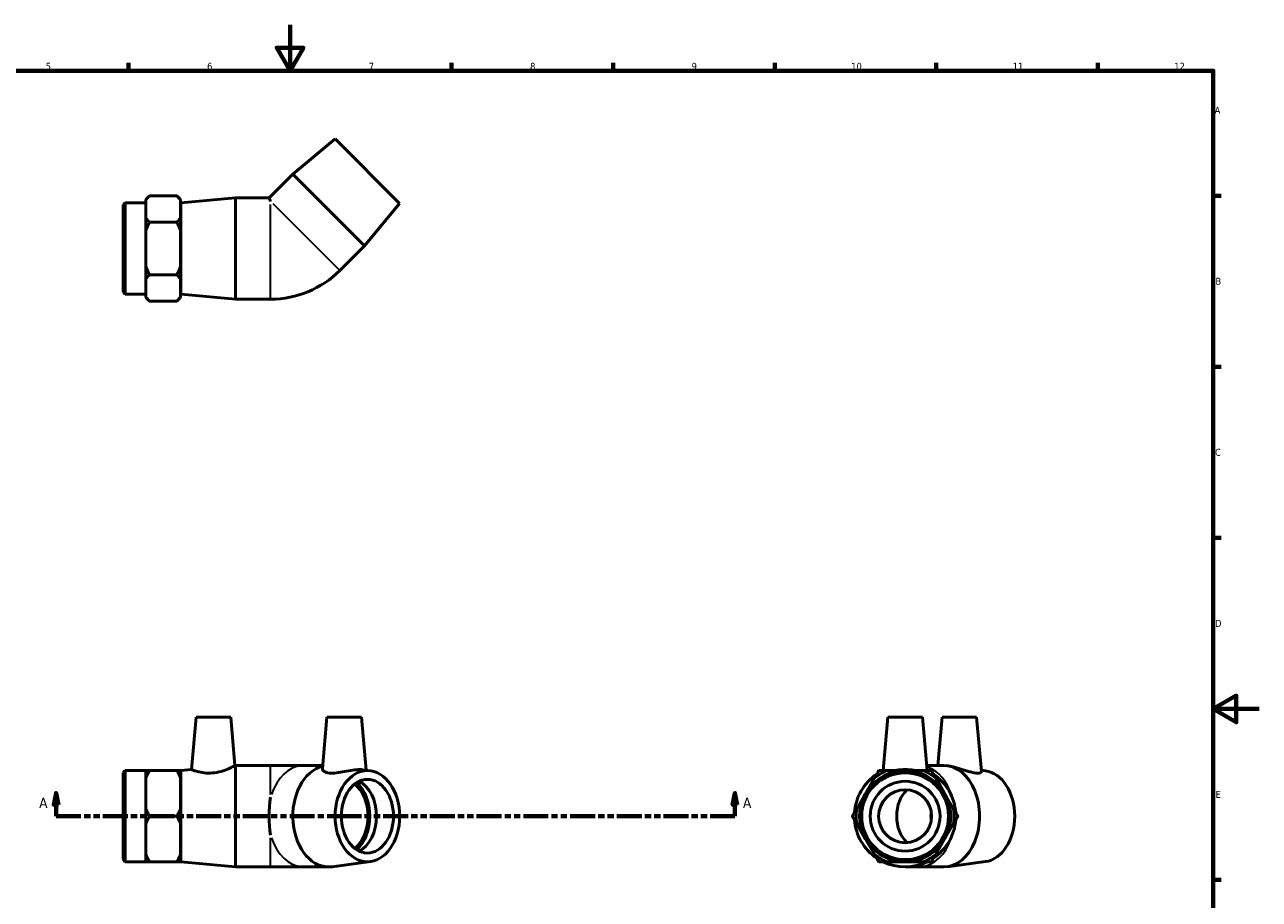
# Model space of a CAD drawing. Header units: millimetres. Extents: x 0 to 897, y -165 to 594.
# Tile 3 of 3: x 305 to 841, y 214 to 594. Entities that reach past the tile are written whole.
import ezdxf

# ---------------------------------------------------------------- set-up
doc = ezdxf.new("R2010")
doc.units = ezdxf.units.MM
doc.linetypes.add('DOUBLE_DASH_CHAIN', pattern=[1.2403, 0.6614, -0.0827, 0.1654, -0.0827, 0.1654, -0.0827])
for name, color, linetype, lineweight in [('Border (ANSI)', 7, 'Continuous', 70), ('Section Line (ANSI)', 7, 'DOUBLE_DASH_CHAIN', 70), ('Visible (ANSI)', 7, 'Continuous', 50), ('Visible Narrow (ANSI)', 7, 'Continuous', 35)]:
    doc.layers.add(name, color=color, linetype=linetype, lineweight=lineweight)
doc.styles.add('Label Text (ANSI)', font='tahoma.ttf')
doc.styles.add('Note Text (ANSI)', font='tahoma.ttf')

# ---------------------------------------------------------------- blocks, each defined once
blk = doc.blocks.new('Borders Default Border')
at = {"layer": 'Border (ANSI)'}
for p, q in [((350.42, 574), (350.42, 577.45)), ((490.58, 574), (490.58, 577.45)), ((560.67, 574), (560.67, 577.45)), ((630.75, 574), (630.75, 577.45)), ((700.83, 574), (700.83, 577.45)), ((770.92, 574), (770.92, 577.45)), ((821, 519.75), (824.45, 519.75)), ((821, 445.5), (824.45, 445.5)), ((821, 371.25), (824.45, 371.25)), ((821, 222.75), (824.45, 222.75))]:
    blk.add_line(p, q, dxfattribs=at)
at = {"layer": 'Border (ANSI)', "flags": 128}
for points in [[(420.5, 594), (420.5, 574), (414.73, 584), (426.27, 584), (420.5, 574)], [(20, 20), (20, 574), (821, 574), (821, 20), (20, 20)], [(841, 297), (821, 297), (831, 302.77), (831, 291.23), (821, 297)]]:
    blk.add_lwpolyline(points, dxfattribs=at)
at = {"layer": 'Border (ANSI)', "color": 230, "true_color": 0xff0080, "attachment_point": 7, "style": 'Note Text (ANSI)'}
for s, insert, char_height in [('5', (314.48, 574.34), 3.05), ('6', (384.49, 574.34), 3.05), ('7', (454.6, 574.4), 3.05), ('8', (524.63, 574.33), 3.05), ('9', (594.7, 574.34), 3.05), ('10', (663.96, 574.34), 3.048), ('11', (734.04, 574.4), 3.048), ('12', (804.13, 574.4), 3.048), ('A', (821.63, 555.35), 3.05), ('B', (821.99, 481.1), 3.05), ('C', (821.8, 406.8), 3.05), ('D', (821.81, 332.6), 3.05), ('E', (822.05, 258.35), 3.05)]:
    blk.add_mtext(s, dxfattribs=dict(at, insert=insert, char_height=char_height))
blk = doc.blocks.new('2dTransSection0')
at = {"layer": 'Section Line (ANSI)', "linetype": 'Continuous'}
for p, q in [((318.96, 260.43), (317.96, 255.43)), ((318.96, 255.43), (318.96, 260.43)), ((319.96, 255.43), (318.96, 260.43)), ((613.47, 260.43), (612.47, 255.43)), ((613.47, 255.43), (613.47, 260.43)), ((614.47, 255.43), (613.47, 260.43)), ((317.96, 255.43), (319.96, 255.43)), ((318.96, 250.43), (318.96, 255.43)), ((612.47, 255.43), (614.47, 255.43)), ((613.47, 250.43), (613.47, 255.43)), ((318.96, 250.43), (329.63, 250.43)), ((602.8, 250.43), (613.47, 250.43))]:
    blk.add_line(p, q, dxfattribs=at)
at = {"layer": 'Section Line (ANSI)', "linetype": 'DOUBLE_DASH_CHAIN', "ltscale": 16.346291}
blk.add_line((318.96, 250.43), (613.47, 250.43), dxfattribs=at)
at = {"layer": 'Section Line (ANSI)', "linetype": 'Continuous', "flags": 128}
for points in [[(319.96, 255.43), (318.96, 260.43), (317.96, 255.43), (319.96, 255.43)], [(614.47, 255.43), (613.47, 260.43), (612.47, 255.43), (614.47, 255.43)]]:
    blk.add_lwpolyline(points, dxfattribs=at)
at = {"layer": 'Section Line (ANSI)'}
for points in [[(319.96, 255.43), (318.96, 260.43), (317.96, 255.43), (319.96, 255.43)], [(614.47, 255.43), (613.47, 260.43), (612.47, 255.43), (614.47, 255.43)]]:
    blk.add_solid(points, dxfattribs=at)
at = {"layer": 'Section Line (ANSI)', "char_height": 4.57, "attachment_point": 7, "style": 'Label Text (ANSI)'}
for insert in [(311.6, 253.93), (616.94, 253.93)]:
    blk.add_mtext('A', dxfattribs=dict(at, insert=insert))

msp = doc.modelspace()

# ---------------------------------------------------------------- linework, layer by layer
at = {"layer": 'Visible (ANSI)'}
for p, q in [((440.03, 544.404), (421.68, 529.166)), ((440.03, 544.404), (468.031, 516.403)), ((421.68, 529.166), (411.367, 518.853)), ((421.68, 529.166), (452.793, 498.053)), ((357.931, 518.116), (359.531, 519.716)), ((371.331, 519.716), (359.531, 519.716)), ((372.931, 518.116), (371.331, 519.716)), ((348.031, 515.693), (348.991, 516.653)), ((348.031, 478.013), (348.031, 515.693)), ((348.991, 516.653), (348.991, 477.053)), ((348.991, 516.653), (357.931, 516.653)), ((357.931, 518.116), (357.931, 517.875)), ((357.931, 514), (357.931, 517.875)), ((372.931, 517.875), (372.931, 518.116)), ((372.931, 510.124), (372.931, 517.875)), ((373.031, 516.653), (396.781, 518.853)), ((373.031, 477.053), (373.031, 516.653)), ((396.781, 474.853), (396.781, 518.853)), ((396.781, 518.853), (411.367, 518.853)), ((411.367, 518.853), (412.031, 517.249)), ((468.031, 516.403), (452.793, 498.053)), ((357.931, 510.124), (357.931, 514)), ((357.931, 510.124), (357.931, 504.604)), ((372.931, 512.853), (373.031, 512.853)), ((372.931, 504.604), (372.931, 510.124)), ((357.931, 496.853), (357.931, 504.604)), ((371.331, 508.284), (359.531, 508.284)), ((372.931, 489.102), (372.931, 504.604)), ((357.931, 489.102), (357.931, 496.853)), ((452.793, 498.053), (442.01, 487.27)), ((357.931, 489.102), (357.931, 483.581)), ((372.931, 483.581), (372.931, 489.102)), ((357.931, 479.705), (357.931, 483.581)), ((371.331, 485.421), (359.531, 485.421)), ((372.931, 475.83), (372.931, 483.581)), ((348.031, 478.013), (348.991, 477.053)), ((348.991, 477.053), (357.931, 477.053)), ((357.931, 475.83), (357.931, 479.705)), ((372.931, 480.853), (373.031, 480.853)), ((373.031, 477.053), (396.781, 474.853)), ((357.931, 475.83), (357.931, 475.589)), ((357.931, 475.589), (359.531, 473.989)), ((371.331, 473.989), (359.531, 473.989)), ((372.931, 475.589), (371.331, 473.989)), ((372.931, 475.589), (372.931, 475.83)), ((396.781, 474.853), (412.031, 474.853)), ((379.73, 293.427), (377.738, 270.663)), ((379.73, 293.427), (394.73, 293.427)), ((394.73, 293.427), (396.568, 272.408)), ((436.491, 293.427), (434.538, 271.108)), ((436.491, 293.427), (451.491, 293.427)), ((451.491, 293.427), (453.507, 270.382)), ((679.834, 293.427), (677.804, 270.227)), ((679.834, 293.427), (694.834, 293.427)), ((694.834, 293.427), (696.864, 270.227)), ((703.345, 293.427), (701.508, 272.427)), ((703.345, 293.427), (718.345, 293.427)), ((718.345, 293.427), (720.415, 269.766)), ((348.031, 269.267), (348.991, 270.227)), ((348.031, 231.587), (348.031, 269.267)), ((348.991, 270.227), (348.991, 230.627)), ((348.991, 270.227), (357.931, 270.227)), ((357.931, 270.227), (357.931, 267.04)), ((371.331, 270.227), (359.531, 270.227)), ((372.931, 267.04), (372.931, 270.227)), ((373.031, 270.227), (377.738, 270.663)), ((373.031, 230.627), (373.031, 270.227)), ((396.568, 272.408), (396.781, 272.427)), ((396.781, 228.427), (396.781, 272.427)), ((396.781, 272.427), (412.031, 272.427)), ((426.453, 272.427), (412.031, 272.427)), ((434.654, 272.427), (426.453, 272.427)), ((455.327, 270.142), (451.901, 270.593)), ((687.334, 270.227), (679.583, 270.227)), ((695.085, 270.227), (687.334, 270.227)), ((704.091, 272.427), (696.671, 272.427)), ((705.831, 272.293), (705.532, 272.333)), ((722.182, 270.142), (720.362, 270.382)), ((357.931, 260.327), (357.931, 267.04)), ((372.931, 253.615), (372.931, 267.04)), ((372.931, 266.427), (373.031, 266.427)), ((674.062, 267.04), (670.187, 260.327)), ((704.481, 260.327), (700.606, 267.04)), ((357.931, 253.615), (357.931, 260.327)), ((670.187, 260.327), (666.311, 253.615)), ((708.357, 253.615), (704.481, 260.327)), ((357.931, 253.615), (357.931, 247.24)), ((372.931, 247.24), (372.931, 253.615)), ((357.931, 240.527), (357.931, 247.24)), ((371.331, 250.427), (359.531, 250.427)), ((372.931, 233.815), (372.931, 247.24)), ((666.311, 247.24), (670.187, 240.527)), ((704.481, 240.527), (708.357, 247.24)), ((357.931, 233.815), (357.931, 240.527)), ((670.187, 240.527), (674.062, 233.815)), ((700.606, 233.815), (704.481, 240.527)), ((348.031, 231.587), (348.991, 230.627)), ((348.991, 230.627), (357.931, 230.627)), ((357.931, 233.815), (357.931, 230.627)), ((371.331, 230.627), (359.531, 230.627)), ((372.931, 234.427), (373.031, 234.427)), ((372.931, 230.627), (372.931, 233.815)), ((373.031, 230.627), (396.781, 228.427)), ((455.327, 230.713), (438.678, 228.522)), ((679.583, 230.627), (687.334, 230.627)), ((687.334, 230.627), (695.085, 230.627)), ((722.182, 230.713), (705.532, 228.522)), ((396.781, 228.427), (412.031, 228.427)), ((412.031, 228.427), (426.453, 228.427)), ((437.237, 228.427), (426.453, 228.427)), ((687.334, 228.427), (693.308, 228.427)), ((704.091, 228.427), (693.308, 228.427))]:
    msp.add_line(p, q, dxfattribs=at)
for radius in [19.8, 18.84, 15.146, 11.5]:
    msp.add_circle((687.334, 250.427), radius, dxfattribs=at)
for centre, radius, start, end in [((412.031, 517.249), 42.396, 270, 315), ((687.334, 250.427), 22, 124.15807, 175.84193), ((687.334, 250.427), 21.263, 111.37861, 128.62139), ((687.334, 250.427), 22, 115.66128, 115.84193), ((687.334, 250.427), 21.263, 51.37861, 68.62139), ((687.334, 250.427), 22, 64.15807, 64.33872), ((687.334, 250.427), 22, 4.15807, 55.84193), ((687.334, 250.427), 21.263, 171.37861, 188.62139), ((687.334, 250.427), 21.263, 351.37861, 8.62139), ((687.334, 250.427), 22, 184.15807, 235.84193), ((687.334, 250.427), 22, 304.15807, 355.84193), ((687.334, 250.427), 21.263, 231.37861, 248.62139), ((687.334, 250.427), 22, 244.15807, 295.84193), ((687.334, 250.427), 21.263, 291.37861, 308.62139)]:
    msp.add_arc(centre, radius, start, end, dxfattribs=at)
for centre, major_axis, ratio, start_param, end_param in [((437.237, 250.427), (0, -22), 0.7071068, 3.3101978, 6.3759499), ((704.091, 250.427), (0, -22), 0.7071068, 0, 3.1415927), ((720.885, 250.427), (0, -19.8), 0.7071068, 0.0927646, 3.0488281), ((443, 250.427), (0, -16), 0.7071068, 0.5092242, 2.6323685), ((443, 250.427), (0, -17.105), 0.7071068, 0.5522008, 2.5893918), ((446.677, 250.427), (0, 16), 0.7071068, 3.4726044, 5.9521736), ((420.48, 250.427), (0, -22), 0.4142136, 4.3281636, 5.0966144), ((693.308, 250.427), (0, -13.6), 0.7071068, 3.7086293, 5.7161487), ((709.854, 250.427), (0, -16), 0.7071068, 4.5802332, 4.8445448)]:
    msp.add_ellipse(centre, major_axis=major_axis, ratio=ratio, start_param=start_param, end_param=end_param, dxfattribs=at)
for major_axis in [(0, -19.8), (0, -16)]:
    msp.add_ellipse((454.031, 250.427), major_axis=major_axis, ratio=0.7071068, dxfattribs=at)
for points in [[(359.531, 519.716), (358.578, 518.762), (357.931, 517.875)], [(372.931, 517.875), (372.285, 518.762), (371.331, 519.716)], [(357.931, 510.124), (358.578, 509.238), (359.531, 508.284)], [(371.331, 508.284), (372.285, 509.238), (372.931, 510.124)], [(359.531, 508.284), (358.578, 506.377), (357.931, 504.604)], [(372.931, 504.604), (372.285, 506.377), (371.331, 508.284)], [(357.931, 489.102), (358.578, 487.328), (359.531, 485.421)], [(371.331, 485.421), (372.285, 487.328), (372.931, 489.102)], [(359.531, 485.421), (358.578, 484.468), (357.931, 483.581)], [(372.931, 483.581), (372.285, 484.468), (371.331, 485.421)], [(357.931, 475.83), (358.578, 474.943), (359.531, 473.989)], [(371.331, 473.989), (372.285, 474.943), (372.931, 475.83)], [(357.931, 270.227), (358.578, 270.227), (359.531, 270.227)], [(359.531, 270.227), (358.578, 268.576), (357.931, 267.04)], [(371.331, 270.227), (372.285, 270.227), (372.931, 270.227)], [(372.931, 267.04), (372.285, 268.576), (371.331, 270.227)], [(674.062, 267.04), (674.949, 268.576), (675.902, 270.227)], [(675.902, 270.227), (677.809, 270.227), (679.583, 270.227)], [(695.085, 270.227), (696.859, 270.227), (698.766, 270.227)], [(698.766, 270.227), (699.719, 268.576), (700.606, 267.04)], [(357.931, 253.615), (358.578, 252.079), (359.531, 250.427)], [(371.331, 250.427), (372.285, 252.079), (372.931, 253.615)], [(664.471, 250.427), (665.424, 252.079), (666.311, 253.615)], [(708.357, 253.615), (709.244, 252.079), (710.197, 250.427)], [(359.531, 250.427), (358.578, 248.776), (357.931, 247.24)], [(372.931, 247.24), (372.285, 248.776), (371.331, 250.427)], [(666.311, 247.24), (665.424, 248.776), (664.471, 250.427)], [(710.197, 250.427), (709.244, 248.776), (708.357, 247.24)], [(357.931, 233.815), (358.578, 232.279), (359.531, 230.627)], [(359.531, 230.627), (358.578, 230.627), (357.931, 230.627)], [(371.331, 230.627), (372.285, 232.279), (372.931, 233.815)], [(372.931, 230.627), (372.285, 230.627), (371.331, 230.627)], [(675.902, 230.627), (674.949, 232.279), (674.062, 233.815)], [(679.583, 230.627), (677.809, 230.627), (675.902, 230.627)], [(698.766, 230.627), (696.859, 230.627), (695.085, 230.627)], [(700.606, 233.815), (699.719, 232.279), (698.766, 230.627)]]:
    msp.add_rational_spline(points, [1, 1.00349679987, 1], degree=2, dxfattribs=at)
for points, knots in [([(386.754, 269.18), (385.591, 269.084), (384.364, 269.109), (382.136, 269.364), (381.134, 269.585), (379.557, 270.009), (378.873, 270.242), (377.963, 270.571), (377.738, 270.663), (377.738, 270.663)], [0, 0, 0, 0, 0.3503374, 0.3503374, 0.7006747, 0.7006747, 1.0542405, 1.0542405, 1.4078063, 1.4078063, 1.4078063, 1.4078063]), ([(396.568, 272.408), (396.568, 272.408), (396.317, 272.269), (395.327, 271.763), (394.59, 271.4), (392.886, 270.664), (391.791, 270.239), (389.364, 269.545), (388.03, 269.285), (386.754, 269.18)], [4.3302327, 4.3302327, 4.3302327, 4.3302327, 4.703155, 4.703155, 5.0760773, 5.0760773, 5.460465, 5.460465, 5.8448528, 5.8448528, 5.8448528, 5.8448528]), ([(451.899, 270.591), (451.541, 270.638), (451.136, 270.663), (449.869, 270.663), (448.823, 270.571), (446.546, 270.242), (445.314, 270.009), (443.007, 269.585), (441.769, 269.364), (439.46, 269.109), (438.389, 269.084), (436.592, 269.285), (435.806, 269.545), (434.778, 270.239), (434.532, 270.664), (434.535, 271.061), (434.536, 271.085), (434.538, 271.108)], [1.2239308, 1.2239308, 1.2239308, 1.2239308, 1.4078063, 1.4078063, 1.7613721, 1.7613721, 2.114938, 2.114938, 2.4652753, 2.4652753, 2.8156127, 2.8156127, 3.2000004, 3.2000004, 3.5843881, 3.5843881, 3.6087046, 3.6087046, 3.6087046, 3.6087046]), ([(692.017, 270.227), (691.665, 270.292), (691.299, 270.353), (689.766, 270.571), (688.513, 270.663), (686.155, 270.663), (684.902, 270.571), (683.369, 270.353), (683.003, 270.292), (682.651, 270.227)], [0.93901056, 0.93901056, 0.93901056, 0.93901056, 1.05424053, 1.05424053, 1.40780634, 1.40780634, 1.76137214, 1.76137214, 1.87660211, 1.87660211, 1.87660211, 1.87660211]), ([(720.415, 269.766), (720.432, 269.564), (720.25, 269.358), (719.428, 269.109), (718.764, 269.084), (717.112, 269.285), (716.011, 269.545), (713.608, 270.239), (712.305, 270.664), (709.89, 271.4), (708.609, 271.763), (706.866, 272.133), (706.333, 272.226), (705.833, 272.291)], [2.1315839, 2.1315839, 2.1315839, 2.1315839, 2.4652753, 2.4652753, 2.8156127, 2.8156127, 3.2000004, 3.2000004, 3.5843881, 3.5843881, 3.9573104, 3.9573104, 4.1298273, 4.1298273, 4.1298273, 4.1298273])]:
    msp.add_open_spline(points, degree=3, knots=knots, dxfattribs=at)
at = {"layer": 'Visible Narrow (ANSI)'}
for p, q in [((412.031, 475.061), (412.031, 515.922)), ((412.969, 516.31), (441.862, 487.418)), ((412.031, 259.869), (412.031, 272.389)), ((412.031, 228.466), (412.031, 240.986))]:
    msp.add_line(p, q, dxfattribs=at)
for centre, major_axis, start_param, end_param in [((426.453, 250.427), (0, 22), 0.0593285, 1.1272424), ((693.308, 250.427), (0, 22), 5.1448922, 6.0138939), ((426.453, 250.427), (0, -22), 5.1559429, 6.2238568), ((693.308, 250.427), (0, -22), 0.0593285, 1.1272424)]:
    msp.add_ellipse(centre, major_axis=major_axis, ratio=0.7071068, start_param=start_param, end_param=end_param, dxfattribs=at)

# ---------------------------------------------------------------- block references
msp.add_blockref('Borders Default Border', (0, 0))
at = {"layer": 'Section Line (ANSI)'}
msp.add_blockref('2dTransSection0', (0, 0), dxfattribs=at)

doc.saveas('drawing.dxf')
